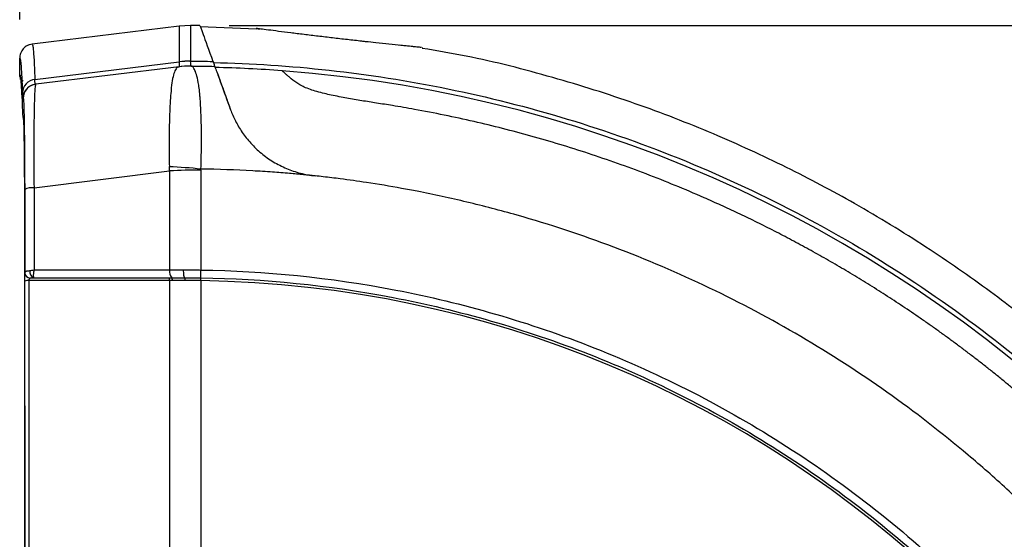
# Model space of a CAD drawing. Header units: millimetres. Extents: x 19 to 819, y 19 to 629.
# Tile 51 of 68: x 409 to 506, y 471 to 523. Entities that reach past the tile are written whole.
import ezdxf

# ---------------------------------------------------------------- set-up
doc = ezdxf.new("R2010")
doc.units = ezdxf.units.MM
doc.header["$LTSCALE"] = 3
doc.layers.add('DIMENSIONS', color=140, linetype='Continuous', lineweight=25)
doc.styles.add('SLDTEXTSTYLE0', font='TXT', dxfattribs={"width": 0.7})
doc.dimstyles.new('SLDDIMSTYLE1', dxfattribs={"dimtxt": 6.474023, "dimasz": 9.906, "dimexe": 0, "dimexo": 0.0625, "dimgap": 1.618506, "dimtad": 0, "dimtih": 1, "dimtoh": 1, "dimrnd": 1e-09, "dimzin": 12, "dimdsep": 46, "dimtxsty": 'SLDTEXTSTYLE0', "dimsah": 1, "dimcen": 0.09, "dimadec": 0, "dimazin": 3, "dimtfac": 1, "dimtofl": 0, "dimtmove": 0, "dimatfit": 3, "dimfxl": 0, "dimfrac": 2, "dimtolj": 1, "dimtzin": 12, "dimarcsym": 0})
doc.dimstyles.new('SLDDIMSTYLE5', dxfattribs={"dimtxt": 6.474023, "dimasz": 9.906, "dimexe": 0, "dimexo": 0.0625, "dimgap": 1.618506, "dimtad": 0, "dimtih": 1, "dimtoh": 1, "dimrnd": 1e-09, "dimzin": 4, "dimdsep": 46, "dimtxsty": 'SLDTEXTSTYLE0', "dimsah": 1, "dimcen": 0.09, "dimadec": 0, "dimazin": 1, "dimtfac": 1, "dimtofl": 0, "dimtmove": 0, "dimatfit": 3, "dimfxl": 0, "dimfrac": 2, "dimtolj": 1, "dimtzin": 12, "dimarcsym": 0})

# ---------------------------------------------------------------- blocks, each defined once
blk = doc.blocks.new('_D_17')
at = {"layer": 'DIMENSIONS'}
for p, q in [((429.42, 522.021), (597.966, 522.021)), ((588.441, 522.021), (588.441, 462.897)), ((578.822, 451.158), (576.648, 451.158)), ((576.648, 451.158), (576.648, 440.869)), ((598.06, 451.158), (600.234, 451.158)), ((600.234, 451.158), (600.234, 440.869)), ((576.648, 440.869), (578.822, 440.869)), ((600.234, 440.869), (598.06, 440.869)), ((588.441, 351.057), (588.441, 439.42)), ((561.315, 351.057), (597.966, 351.057))]:
    blk.add_line(p, q, dxfattribs=at)
for points in [[(588.441, 522.021), (586.917, 512.115), (589.965, 512.115)], [(588.441, 351.057), (589.965, 360.963), (586.917, 360.963)]]:
    blk.add_solid(points, dxfattribs=at)
at = {"layer": 'DIMENSIONS', "char_height": 6.35, "attachment_point": 1, "style": 'SLDTEXTSTYLE0'}
for s, insert in [('171.0', (576.129, 460.793)), ('6.73', (578.822, 449.055))]:
    blk.add_mtext(s, dxfattribs=dict(at, insert=insert))
blk = doc.blocks.new('_D_18')
at = {"layer": 'DIMENSIONS'}
for p, q in [((408.78, 522.598), (408.78, 559.037)), ((557.505, 354.867), (557.505, 559.037)), ((408.78, 549.512), (466.611, 549.512)), ((475.383, 549.512), (473.209, 549.512)), ((473.209, 549.512), (473.209, 539.223)), ((494.621, 549.512), (496.795, 549.512)), ((496.795, 549.512), (496.795, 539.223)), ((557.505, 549.512), (503.394, 549.512)), ((473.209, 539.223), (475.383, 539.223)), ((496.795, 539.223), (494.621, 539.223))]:
    blk.add_line(p, q, dxfattribs=at)
for points in [[(408.78, 549.512), (418.686, 547.988), (418.686, 551.036)], [(557.505, 549.512), (547.599, 551.036), (547.599, 547.988)]]:
    blk.add_solid(points, dxfattribs=at)
at = {"layer": 'DIMENSIONS', "char_height": 6.35, "attachment_point": 1, "style": 'SLDTEXTSTYLE0'}
for s, insert in [('148.7', (472.69, 559.147)), ('5.86', (475.383, 547.408))]:
    blk.add_mtext(s, dxfattribs=dict(at, insert=insert))

msp = doc.modelspace()

# ---------------------------------------------------------------- linework, layer by layer
for p, q in [((424.475, 521.954), (410.007, 520.177)), ((425.61, 522.021), (424.474, 521.954)), ((432.106, 521.658), (426.564, 521.873)), ((432.117, 521.719), (432.389, 521.665)), ((410.026, 520.167), (409.712, 520.102)), ((410.01, 520.177), (410.025, 520.136)), ((448.434, 519.832), (448.444, 519.831)), ((408.78, 517.153), (408.78, 518.788)), ((410.278, 516.699), (424.475, 518.431)), ((424.474, 517.953), (410.36, 516.22)), ((408.874, 516.679), (408.86, 516.823)), ((409.13, 514.831), (409.093, 514.826)), ((409.161, 512.754), (409.156, 512.862)), ((410.192, 506.028), (423.535, 507.696)), ((426.616, 497.158), (426.631, 497.158))]:
    msp.add_line(p, q)
at = {"flags": 128}
for points in [[(409.156, 512.868), (409.171, 512.508), (409.188, 511.886), (409.203, 511.075), (409.216, 510.097), (409.228, 508.966), (409.236, 507.723), (409.242, 506.388), (409.249, 503.275), (409.253, 500.147), (409.258, 497.016), (409.262, 493.884), (409.266, 490.75), (409.277, 478.426), (409.283, 467.404)], [(426.616, 497.158), (426.617, 497.18), (426.617, 497.229), (426.619, 497.305), (426.62, 497.403), (426.622, 497.519), (426.624, 497.649), (426.626, 497.788), (426.628, 497.929)]]:
    msp.add_lwpolyline(points, dxfattribs=at)
for centre, radius, start, end in [((425.03, 388.175), 133.847, 89.36086, 89.75192), ((425.616, 510.105), 7.915, 89.72838, 99.22561), ((425.571, 509.021), 9, 90, 97), ((425.571, 509.021), 8.999, 89.74293, 97), ((425.571, 509), 9.501, 89.7714, 96.62883), ((425.601, 508.996), 9.502, 89.94844, 96.80625), ((424.926, 388.07), 129.847, 85.7163, 88.63085), ((424.926, 388.07), 129.847, 4.2837, 85.7163), ((410.408, 515.346), 1.359, 95.4712, 178.32422), ((410.493, 514.826), 1.4, 97.00207, 180.00346), ((410.53, 514.831), 1.4, 97.00209, 180.00346), ((420.08, 442.043), 66.154, 84.31393, 87.01804), ((426.581, 441.164), 66.601, 89.95833, 92.62059), ((425.03, 388.175), 119.708, 86.78989, 89.23228), ((410.032, 504.268), 1.767, 84.80171, 115.51118), ((409.863, 497.707), 0.582, 184.93966, 264.13608), ((410.411, 497.777), 0.651, 171.72536, 248.00667), ((424.405, 497.768), 0.885, 168.96582, 222.23238), ((409.63, 495.928), 0.975, 85.53394, 111.13372), ((423.224, 496.961), 0.318, 349.14501, 41.95771), ((423.488, 496.963), 0.335, 349.28197, 38.87984), ((377.25, 497.666), 49.369, 359.09087, 359.4099), ((425.03, 388.175), 108.719, 3.37743, 89.1583)]:
    msp.add_arc(centre, radius, start, end)
for points, knots in [([(424.474, 521.954), (424.474, 521.954), (424.474, 521.935), (424.474, 521.861), (424.474, 521.805), (424.474, 521.583), (424.474, 521.362), (424.475, 520.483), (424.475, 519.609), (424.475, 518.437)], [0, 0, 0, 0, 0.125, 0.125, 0.25, 0.25, 0.5, 0.5, 1, 1, 1, 1]), ([(425.61, 522.02), (425.61, 521.977), (425.61, 521.891), (425.61, 521.187), (425.61, 520.112), (425.61, 519.036), (425.609, 518.501)], [0, 0, 0, 0, 0.252325, 0.503553, 0.752778, 1, 1, 1, 1]), ([(426.524, 522.013), (426.524, 522.013), (426.634, 521.711), (427.064, 520.529), (427.384, 519.65), (427.812, 518.472)], [0, 0, 0, 0, 0.5, 0.5, 1, 1, 1, 1]), ([(432.117, 521.719), (432.108, 521.72), (432.088, 521.723), (432.07, 521.725), (432.059, 521.727), (432.056, 521.727), (432.062, 521.726), (432.076, 521.724), (432.091, 521.722), (432.1, 521.721), (432.101, 521.721)], [0, 0, 0, 0, 0.142848, 0.285111, 0.427014, 0.56878, 0.710638, 0.852811, 0.995526, 1, 1, 1, 1]), ([(442.844, 520.419), (442.72, 520.433), (442.138, 520.496), (441.046, 520.619), (439.605, 520.785), (438.168, 520.955), (436.774, 521.123), (435.453, 521.287), (434.252, 521.44), (433.239, 521.571), (432.454, 521.674), (432.23, 521.704), (432.117, 521.719)], [0, 0, 0, 0, 0.029186, 0.136303, 0.244126, 0.351447, 0.459429, 0.567166, 0.675241, 0.783535, 0.891387, 1, 1, 1, 1]), ([(409.716, 520.088), (409.658, 520.072), (409.43, 520.013), (409.112, 519.73), (408.831, 519.291), (408.797, 518.952), (408.78, 518.788)], [0, 0, 0, 0, 0.1053391, 0.4101492, 0.7149596, 1, 1, 1, 1]), ([(410.025, 520.136), (410.04, 520.113), (410.072, 520.061), (410.119, 519.653), (410.167, 519.05), (410.209, 518.318), (410.245, 517.543), (410.268, 516.966), (410.278, 516.699)], [0, 0, 0, 0, 0.166214, 0.372741, 0.55939, 0.726154, 0.873026, 1, 1, 1, 1]), ([(448.356, 519.84), (448.275, 519.848), (448.089, 519.867), (447.363, 519.94), (446.364, 520.043), (445.17, 520.168), (443.985, 520.294), (443.182, 520.382), (442.844, 520.419)], [0, 0, 0, 0, 0.140569, 0.32331, 0.505276, 0.686816, 0.868414, 1, 1, 1, 1]), ([(448.275, 519.849), (448.195, 519.857), (448.033, 519.873), (447.508, 519.926), (446.885, 519.989), (446.384, 520.041), (446.168, 520.064)], [0, 0, 0, 0, 0.2590609, 0.5243827, 0.7944216, 1, 1, 1, 1]), ([(556.676, 411.577), (556.648, 411.766), (556.248, 414.404), (555.11, 419.332), (553.287, 426.233), (551.159, 432.73), (548.838, 438.807), (546.368, 444.449), (543.811, 449.647), (541.219, 454.402), (538.643, 458.717), (536.13, 462.602), (533.723, 466.067), (531.427, 469.168), (529.112, 472.122), (526.463, 475.315), (523.264, 478.92), (519.416, 482.927), (514.994, 487.147), (509.96, 491.512), (504.283, 495.94), (497.939, 500.343), (491.233, 504.428), (484.238, 508.142), (477.033, 511.445), (469.349, 514.428), (461.216, 516.981), (454.198, 518.793), (449.865, 519.52), (448.421, 519.762)], [0, 0, 0, 0, 0.003532, 0.049112, 0.092962, 0.134929, 0.174876, 0.212685, 0.248255, 0.2815, 0.312349, 0.340746, 0.366646, 0.390013, 0.411759, 0.435736, 0.466378, 0.500467, 0.537978, 0.578864, 0.623058, 0.67046, 0.720942, 0.767511, 0.816176, 0.866778, 0.919137, 0.97305, 1, 1, 1, 1]), ([(408.78, 518.788), (408.826, 518.794), (408.871, 518.511), (408.961, 517.372), (409.006, 516.516), (409.049, 515.386)], [0, 0, 0, 0, 0.5, 0.5, 1, 1, 1, 1]), ([(424.347, 517.918), (424.274, 517.876), (424.197, 517.79), (424.053, 517.529), (423.986, 517.354), (423.868, 516.92), (423.817, 516.661), (423.728, 516.052), (423.691, 515.703), (423.625, 514.888), (423.595, 514.424), (423.545, 513.397), (423.527, 512.833), (423.506, 511.594), (423.502, 510.942), (423.503, 509.91), (423.505, 509.556), (423.511, 508.835), (423.515, 508.473), (423.521, 508.108)], [0, 0, 0, 0, 0.125, 0.125, 0.25, 0.25, 0.375, 0.375, 0.5, 0.5, 0.625, 0.625, 0.75, 0.75, 0.875, 0.875, 0.9375, 0.9375, 1, 1, 1, 1]), ([(424.347, 517.918), (424.357, 517.923), (424.378, 517.934), (424.421, 517.946), (424.456, 517.951), (424.474, 517.953)], [0, 0, 0, 0, 0.335816, 0.669007, 1, 1, 1, 1]), ([(426.634, 507.872), (426.648, 508.311), (426.66, 508.763), (426.677, 509.673), (426.682, 510.124), (426.686, 510.987), (426.684, 511.4), (426.678, 511.837), (426.678, 511.885), (426.677, 511.957), (426.676, 511.983), (426.676, 512.034), (426.675, 512.059), (426.673, 512.183), (426.671, 512.281), (426.665, 512.568), (426.66, 512.752), (426.643, 513.285), (426.629, 513.609), (426.598, 514.214), (426.58, 514.495), (426.55, 514.892), (426.54, 515.021), (426.518, 515.271), (426.506, 515.396), (426.469, 515.745), (426.442, 515.949), (426.357, 516.502), (426.296, 516.784), (426.171, 517.252), (426.107, 517.436), (425.979, 517.728), (425.915, 517.837), (425.787, 517.983), (425.723, 518.02), (425.653, 518.02)], [0, 0, 0, 0, 0.0625, 0.0625, 0.125, 0.125, 0.1875, 0.1875, 0.195312, 0.195312, 0.199219, 0.199219, 0.203125, 0.203125, 0.21875, 0.21875, 0.25, 0.25, 0.3125, 0.3125, 0.375, 0.375, 0.40625, 0.40625, 0.4375, 0.4375, 0.5, 0.5, 0.625, 0.625, 0.75, 0.75, 0.875, 0.875, 1, 1, 1, 1]), ([(427.812, 518.472), (427.87, 518.313), (427.915, 518.192), (427.974, 518.029), (427.989, 517.988), (427.989, 517.988)], [0, 0, 0, 0, 0.5, 0.5, 1, 1, 1, 1]), ([(427.852, 518.364), (431.603, 518.28), (435.417, 518.032), (443.127, 517.178), (447.023, 516.572), (454.852, 514.978), (458.785, 513.989), (466.63, 511.612), (470.543, 510.225), (478.292, 507.044), (482.127, 505.251), (489.657, 501.265), (493.352, 499.073), (500.541, 494.306), (504.035, 491.731), (510.765, 486.232), (514, 483.306), (520.161, 477.145), (523.086, 473.91), (528.586, 467.181), (531.16, 463.687), (535.927, 456.497), (538.12, 452.802), (542.106, 445.272), (543.899, 441.437), (547.079, 433.689), (548.467, 429.775), (550.844, 421.93), (551.833, 417.998), (553.427, 410.169), (554.033, 406.272), (554.887, 398.562), (555.135, 394.749), (555.219, 390.997)], [0, 0, 0, 0, 0.0625, 0.0625, 0.125, 0.125, 0.1875, 0.1875, 0.25, 0.25, 0.3125, 0.3125, 0.375, 0.375, 0.4375, 0.4375, 0.5, 0.5, 0.5625, 0.5625, 0.625, 0.625, 0.6875, 0.6875, 0.75, 0.75, 0.8125, 0.8125, 0.875, 0.875, 0.9375, 0.9375, 1, 1, 1, 1]), ([(408.78, 517.153), (408.807, 517.146), (408.835, 517.139), (408.862, 516.819), (408.864, 516.806)], [0, 0, 0, 0, 0.958484, 1, 1, 1, 1]), ([(409.111, 516.533), (409.09, 516.547), (409.049, 516.577), (408.982, 516.639), (408.91, 516.726), (408.842, 516.848), (408.791, 516.993), (408.785, 517.099), (408.781, 517.153)], [0, 0, 0, 0, 0.103633, 0.207802, 0.374487, 0.565874, 0.776838, 1, 1, 1, 1]), ([(428.102, 517.702), (428.154, 517.56), (428.224, 517.367), (428.4, 516.885), (428.505, 516.595), (428.877, 515.572), (429.186, 514.724), (429.552, 513.718)], [0, 0, 0, 0, 0.25, 0.25, 0.5, 0.5, 1, 1, 1, 1]), ([(428.203, 517.425), (428.319, 517.106), (428.492, 516.632), (428.778, 515.846), (428.839, 515.678), (428.966, 515.328), (429.033, 515.145), (429.241, 514.573), (429.391, 514.161), (429.552, 513.718)], [0, 0, 0, 0, 0.5, 0.5, 0.625, 0.625, 0.75, 0.75, 1, 1, 1, 1]), ([(515.235, 478.38), (514.963, 478.651), (514.419, 479.192), (513.597, 479.992), (512.771, 480.781), (511.941, 481.56), (511.109, 482.329), (510.273, 483.086), (509.434, 483.833), (508.592, 484.569), (507.748, 485.294), (506.902, 486.009), (506.053, 486.713), (505.202, 487.407), (504.35, 488.09), (503.495, 488.762), (502.64, 489.424), (501.783, 490.076), (500.924, 490.717), (500.065, 491.347), (499.205, 491.968), (498.344, 492.578), (497.483, 493.178), (496.621, 493.767), (495.759, 494.347), (494.897, 494.916), (494.035, 495.476), (493.173, 496.026), (492.312, 496.565), (491.451, 497.095), (490.59, 497.616), (489.731, 498.126), (488.872, 498.627), (488.014, 499.119), (487.158, 499.601), (486.303, 500.074), (485.449, 500.538), (484.597, 500.992), (483.746, 501.437), (482.898, 501.874), (482.051, 502.301), (481.206, 502.72), (480.363, 503.13), (479.523, 503.531), (478.684, 503.923), (477.849, 504.308), (477.015, 504.683), (474.581, 505.76), (470.536, 507.418), (464.844, 509.438), (459.185, 511.153), (454.437, 512.358), (450.602, 513.192), (447.922, 513.709), (445.951, 514.049), (444.7, 514.248), (443.939, 514.368), (442.95, 514.524), (441.731, 514.725), (440.483, 514.951), (439.507, 515.148), (438.767, 515.313), (438.074, 515.493), (437.391, 515.704), (436.919, 515.885), (436.629, 516.027), (436.464, 516.122), (436.043, 516.38), (435.619, 516.695), (435.245, 517.002), (435.02, 517.198), (434.844, 517.355), (434.733, 517.457), (434.667, 517.516), (434.631, 517.548), (434.627, 517.552), (434.624, 517.554)], [0, 0, 0, 0, 0.012072, 0.024095, 0.036066, 0.047987, 0.059857, 0.071675, 0.083441, 0.095154, 0.106814, 0.118421, 0.129974, 0.141473, 0.152917, 0.164307, 0.175641, 0.18692, 0.198143, 0.20931, 0.220421, 0.231474, 0.242471, 0.253411, 0.264293, 0.275118, 0.285885, 0.296593, 0.307243, 0.317835, 0.328368, 0.338842, 0.349258, 0.359614, 0.36991, 0.380148, 0.390325, 0.400443, 0.410501, 0.4205, 0.430438, 0.440316, 0.450134, 0.459892, 0.469589, 0.479227, 0.488804, 0.49832, 0.562875, 0.626141, 0.688079, 0.748657, 0.780059, 0.811423, 0.834422, 0.842905, 0.851248, 0.858643, 0.874367, 0.890099, 0.898613, 0.905915, 0.914271, 0.921725, 0.929655, 0.931876, 0.934081, 0.937495, 0.953132, 0.960786, 0.968743, 0.976511, 0.984371, 0.989619, 0.994825, 1, 1, 1, 1]), ([(408.864, 516.806), (408.889, 516.555), (408.938, 516.073), (408.992, 515.02), (409.026, 514.206), (409.044, 513.743), (409.056, 513.433), (409.062, 513.278)], [0, 0, 0, 0, 0.3761636, 0.7241047, 0.8160122, 0.9079888, 1, 1, 1, 1]), ([(410.36, 516.22), (410.357, 516.219), (410.351, 516.217), (410.343, 516.203), (410.336, 516.183), (410.33, 516.159), (410.324, 516.131), (410.318, 516.101), (410.314, 516.071), (410.303, 515.99), (410.286, 515.827), (410.257, 515.401), (410.225, 514.666), (410.198, 513.435), (410.178, 511.932), (410.174, 510.569), (410.173, 509.578), (410.174, 509.015), (410.175, 508.436), (410.178, 507.846), (410.182, 507.247), (410.186, 506.64), (410.19, 506.232), (410.192, 506.028)], [0, 0, 0, 0, 0.020033, 0.038842, 0.05639, 0.072643, 0.087572, 0.10115, 0.113354, 0.124164, 0.18954, 0.248521, 0.378823, 0.497706, 0.62541, 0.748238, 0.784067, 0.820022, 0.856053, 0.892115, 0.928158, 0.964135, 1, 1, 1, 1]), ([(409.13, 514.831), (409.139, 514.832), (409.147, 514.781), (409.164, 514.578), (409.172, 514.425), (409.188, 514.009), (409.195, 513.752), (409.21, 513.143), (409.217, 512.789), (409.23, 511.979), (409.236, 511.532), (409.247, 510.565), (409.251, 510.041), (409.26, 508.92), (409.263, 508.337), (409.267, 507.432), (409.268, 507.126), (409.27, 506.501), (409.271, 506.183), (409.271, 505.863)], [0, 0, 0, 0, 0.125, 0.125, 0.25, 0.25, 0.375, 0.375, 0.5, 0.5, 0.625, 0.625, 0.75, 0.75, 0.875, 0.875, 0.9375, 0.9375, 1, 1, 1, 1]), ([(409.062, 513.278), (409.068, 513.224), (409.08, 513.115), (409.098, 513.159), (409.117, 513.145), (409.135, 513.155), (409.149, 513.05), (409.155, 512.887), (409.156, 512.868)], [0, 0, 0, 0, 0.192154, 0.38743, 0.582702, 0.777862, 0.973696, 1, 1, 1, 1]), ([(409.096, 513.101), (409.097, 513.058), (409.1, 512.953), (409.135, 512.896), (409.156, 512.862)], [0, 0, 0, 0, 0.406241, 1, 1, 1, 1]), ([(429.552, 513.718), (429.683, 513.357), (429.842, 512.985), (430.225, 512.232), (430.446, 511.857), (430.824, 511.304), (430.959, 511.122), (431.244, 510.761), (431.396, 510.581), (431.871, 510.06), (432.213, 509.733), (432.765, 509.278), (432.955, 509.132), (433.349, 508.852), (433.553, 508.718), (434.174, 508.341), (434.603, 508.122), (435.494, 507.745), (435.958, 507.587), (436.903, 507.342), (437.382, 507.255), (437.869, 507.202)], [0, 0, 0, 0, 0.125, 0.125, 0.25, 0.25, 0.3125, 0.3125, 0.375, 0.375, 0.5, 0.5, 0.5625, 0.5625, 0.625, 0.625, 0.75, 0.75, 0.875, 0.875, 1, 1, 1, 1]), ([(423.535, 507.696), (423.532, 507.765), (423.526, 507.902), (423.523, 508.039), (423.521, 508.108)], [0, 0, 0, 0, 0.4997967, 1, 1, 1, 1]), ([(426.629, 507.766), (426.629, 507.089), (426.629, 505.746), (426.628, 503.746), (426.628, 501.779), (426.628, 499.844), (426.628, 498.564), (426.628, 497.929)], [0, 0, 0, 0, 0.206743, 0.410118, 0.61012, 0.806748, 1, 1, 1, 1]), ([(437.868, 507.201), (437.495, 507.239), (436.656, 507.324), (435.259, 507.45), (433.588, 507.583), (432.382, 507.656), (431.734, 507.695)], [0, 0, 0, 0, 0.182928, 0.410988, 0.683586, 1, 1, 1, 1]), ([(544.056, 401.013), (544.016, 401.374), (543.935, 402.114), (543.796, 403.248), (543.641, 404.435), (543.465, 405.673), (543.267, 406.964), (543.046, 408.307), (542.8, 409.703), (542.526, 411.151), (542.223, 412.651), (541.889, 414.202), (541.52, 415.806), (541.115, 417.461), (540.671, 419.167), (540.023, 421.513), (538.877, 425.32), (537.379, 429.631), (535.351, 434.764), (533.356, 439.244), (530.846, 444.244), (528.304, 448.813), (525.537, 453.284), (521.74, 458.874), (516.655, 465.447), (510.925, 471.689), (506.036, 476.373), (500.955, 480.842), (494.277, 486.008), (485.758, 491.512), (476.764, 496.297), (467.415, 500.292), (459.366, 502.949), (452.864, 504.647), (449.061, 505.473), (445.759, 506.094), (443.235, 506.514), (440.656, 506.875), (438.967, 507.081), (438.136, 507.172), (437.868, 507.201)], [0, 0, 0, 0, 0.006711, 0.013751, 0.021123, 0.02883, 0.036876, 0.045262, 0.053992, 0.063069, 0.072496, 0.082277, 0.092414, 0.10291, 0.113768, 0.124992, 0.147913, 0.187238, 0.209297, 0.249921, 0.277844, 0.31269, 0.346528, 0.374991, 0.437591, 0.499948, 0.531414, 0.562708, 0.624993, 0.687265, 0.749974, 0.813076, 0.874979, 0.906446, 0.937264, 0.94689, 0.968546, 0.984562, 0.99502, 1, 1, 1, 1]), ([(409.278, 496.838), (409.278, 496.883), (409.278, 496.969), (409.279, 497.092), (409.279, 497.203), (409.28, 497.339), (409.281, 497.499), (409.283, 497.601), (409.284, 497.657)], [0, 0, 0, 0, 0.141689, 0.271194, 0.390073, 0.500334, 0.727716, 1, 1, 1, 1]), ([(409.284, 497.657), (409.285, 497.668), (409.287, 497.691), (409.3, 497.721), (409.319, 497.749), (409.345, 497.773), (409.377, 497.794), (409.421, 497.815), (409.491, 497.836), (409.604, 497.856), (409.709, 497.865), (409.767, 497.87)], [0, 0, 0, 0, 0.088257, 0.175235, 0.260679, 0.344349, 0.426025, 0.505515, 0.633158, 0.79854, 1, 1, 1, 1]), ([(410.204, 497.938), (410.198, 497.914), (410.183, 497.863), (410.164, 497.781), (410.145, 497.683), (410.13, 497.574), (410.12, 497.453), (410.119, 497.341), (410.13, 497.253), (410.146, 497.196), (410.161, 497.181), (410.167, 497.173)], [0, 0, 0, 0, 0.066749, 0.142373, 0.227245, 0.342661, 0.461181, 0.611455, 0.752907, 0.882889, 1, 1, 1, 1]), ([(423.536, 497.937), (423.625, 497.937), (423.804, 497.938), (424.076, 497.938), (424.348, 497.939), (424.622, 497.939), (424.805, 497.939), (424.897, 497.939)], [0, 0, 0, 0, 0.201579, 0.402472, 0.602573, 0.801782, 1, 1, 1, 1]), ([(424.897, 497.939), (424.895, 497.857), (424.896, 497.767), (424.906, 497.587), (424.915, 497.497), (424.939, 497.345), (424.954, 497.283), (424.987, 497.199), (425.005, 497.176), (425.021, 497.17)], [0, 0, 0, 0, 0.25, 0.25, 0.5, 0.5, 0.75, 0.75, 1, 1, 1, 1]), ([(424.897, 497.939), (424.992, 497.94), (425.183, 497.94), (425.471, 497.939), (425.76, 497.938), (426.049, 497.936), (426.338, 497.933), (426.531, 497.93), (426.628, 497.929)], [0, 0, 0, 0, 0.166999, 0.33398, 0.500857, 0.667543, 0.833953, 1, 1, 1, 1]), ([(426.628, 497.929), (432.865, 497.838), (439.315, 497.21), (449.096, 495.322), (452.374, 494.535), (458.919, 492.634), (462.187, 491.519), (468.664, 488.956), (471.874, 487.507), (478.185, 484.278), (481.286, 482.497), (487.33, 478.619), (490.273, 476.521), (495.953, 472.03), (498.69, 469.637), (503.914, 464.589), (506.402, 461.934), (511.093, 456.402), (513.296, 453.525), (517.392, 447.596), (519.284, 444.544), (522.741, 438.313), (524.305, 435.135), (527.1, 428.704), (528.33, 425.45), (530.459, 418.918), (531.358, 415.638), (532.835, 409.098), (533.414, 405.838), (534.271, 399.378), (534.549, 396.177), (534.689, 393.024)], [0, 0, 0, 0, 0.125, 0.125, 0.1875, 0.1875, 0.25, 0.25, 0.3125, 0.3125, 0.375, 0.375, 0.4375, 0.4375, 0.5, 0.5, 0.5625, 0.5625, 0.625, 0.625, 0.6875, 0.6875, 0.75, 0.75, 0.8125, 0.8125, 0.875, 0.875, 0.9375, 0.9375, 1, 1, 1, 1]), ([(409.303, 470.004), (409.302, 470.693), (409.302, 472.072), (409.301, 474.14), (409.299, 476.207), (409.298, 478.274), (409.296, 480.34), (409.295, 482.405), (409.293, 484.469), (409.291, 486.532), (409.288, 488.595), (409.286, 490.657), (409.284, 492.718), (409.281, 494.779), (409.279, 496.151), (409.278, 496.838)], [0, 0, 0, 0, 0.076946, 0.153881, 0.230806, 0.307724, 0.384636, 0.461546, 0.538454, 0.615363, 0.692276, 0.769194, 0.846119, 0.923054, 1, 1, 1, 1]), ([(409.804, 497.128), (409.826, 497.145), (409.869, 497.156), (409.994, 497.169), (410.075, 497.172), (410.167, 497.173)], [0, 0, 0, 0, 0.5, 0.5, 1, 1, 1, 1]), ([(423.46, 497.173), (423.508, 497.173), (423.604, 497.173), (423.701, 497.173), (423.749, 497.173)], [0, 0, 0, 0, 0.502111, 1, 1, 1, 1]), ([(423.536, 496.901), (423.536, 492.444), (423.536, 487.972), (423.537, 479), (423.537, 474.513), (423.538, 470.025)], [0, 0, 0, 0, 0.5, 0.5, 1, 1, 1, 1]), ([(423.749, 497.173), (423.833, 497.173), (424, 497.172), (424.253, 497.171), (424.508, 497.171), (424.763, 497.17), (424.935, 497.17), (425.021, 497.17)], [0, 0, 0, 0, 0.201084, 0.4014132, 0.6012016, 0.8006608, 1, 1, 1, 1]), ([(425.021, 497.17), (425.109, 497.17), (425.285, 497.17), (425.551, 497.168), (425.817, 497.167), (426.083, 497.164), (426.35, 497.161), (426.527, 497.159), (426.616, 497.158)], [0, 0, 0, 0, 0.1675664, 0.334519, 0.5010492, 0.6673462, 0.8335997, 1, 1, 1, 1]), ([(425.021, 497.17), (425.031, 497.166), (425.043, 497.136), (425.059, 497.028), (425.062, 496.955), (425.061, 496.896)], [0, 0, 0, 0, 0.5, 0.5, 1, 1, 1, 1]), ([(426.613, 496.883), (426.524, 496.884), (426.346, 496.887), (426.082, 496.89), (425.821, 496.892), (425.563, 496.894), (425.31, 496.895), (425.143, 496.895), (425.061, 496.896)], [0, 0, 0, 0, 0.171562, 0.341274, 0.509051, 0.674814, 0.838486, 1, 1, 1, 1]), ([(426.627, 496.883), (426.627, 496.21), (426.627, 494.875), (426.627, 492.887), (426.627, 490.933), (426.626, 489.01), (426.626, 487.12), (426.626, 485.263), (426.625, 483.438), (426.625, 481.646), (426.624, 479.886), (426.624, 478.159), (426.624, 476.466), (426.623, 474.805), (426.623, 473.177), (426.622, 471.582), (426.622, 470.53), (426.622, 470.009)], [0, 0, 0, 0, 0.075321, 0.149406, 0.222255, 0.293867, 0.364243, 0.433382, 0.501285, 0.567952, 0.633382, 0.697576, 0.760534, 0.822255, 0.88274, 0.941988, 1, 1, 1, 1]), ([(426.627, 496.883), (426.628, 496.943), (426.629, 497.016), (426.631, 497.124), (426.631, 497.154), (426.631, 497.158)], [0, 0, 0, 0, 0.5, 0.5, 1, 1, 1, 1]), ([(426.631, 497.158), (432.784, 497.067), (439.141, 496.45), (448.777, 494.601), (452.006, 493.832), (458.452, 491.973), (461.669, 490.884), (468.048, 488.38), (471.209, 486.965), (477.426, 483.813), (480.482, 482.076), (486.44, 478.292), (489.342, 476.245), (494.947, 471.865), (497.65, 469.531), (502.815, 464.608), (505.277, 462.018), (509.927, 456.622), (512.114, 453.815), (516.188, 448.029), (518.075, 445.049), (521.531, 438.965), (523.101, 435.86), (525.916, 429.573), (527.161, 426.391), (529.33, 419.997), (530.254, 416.786), (532.558, 407.173), (533.469, 400.796), (533.835, 394.596)], [0, 0, 0, 0, 0.125, 0.125, 0.1875, 0.1875, 0.25, 0.25, 0.3125, 0.3125, 0.375, 0.375, 0.4375, 0.4375, 0.5, 0.5, 0.5625, 0.5625, 0.625, 0.625, 0.6875, 0.6875, 0.75, 0.75, 0.8125, 0.8125, 0.875, 0.875, 1, 1, 1, 1])]:
    msp.add_open_spline(points, degree=3, knots=knots)
for points in [[(424.475, 518.431), (424.474, 518.113), (424.474, 517.953), (424.474, 517.953)], [(424.475, 518.431), (424.475, 518.433), (424.475, 518.435), (424.475, 518.437)], [(425.611, 518.02), (425.598, 518.021), (425.584, 518.021), (425.571, 518.021)], [(425.61, 518.498), (425.609, 518.499), (425.609, 518.5), (425.609, 518.501)], [(425.609, 518.501), (426.344, 518.497), (427.078, 518.488), (427.812, 518.472)], [(425.611, 518.02), (425.632, 518.022), (425.631, 518.181), (425.61, 518.498)], [(425.653, 518.02), (425.628, 518.02), (425.611, 518.02), (425.611, 518.02)], [(425.653, 518.02), (426.431, 518.017), (427.21, 518.006), (427.988, 517.988)], [(427.989, 517.988), (427.989, 517.988), (428.024, 517.892), (428.093, 517.702)], [(410.322, 516.216), (410.304, 516.214), (410.289, 516.375), (410.278, 516.699)], [(409.049, 515.386), (409.063, 515.011), (409.078, 514.824), (409.093, 514.826)], [(423.535, 507.696), (423.536, 504.446), (423.536, 501.194), (423.536, 497.937)], [(426.629, 507.766), (426.629, 507.801), (426.631, 507.837), (426.634, 507.872)], [(409.271, 505.863), (409.276, 503.131), (409.28, 500.395), (409.284, 497.657)], [(410.192, 506.028), (410.196, 503.335), (410.2, 500.638), (410.204, 497.938)], [(409.767, 497.87), (409.9, 497.896), (410.052, 497.919), (410.204, 497.938)], [(410.204, 497.938), (414.648, 497.94), (419.092, 497.939), (423.536, 497.937)], [(409.706, 496.901), (409.698, 496.99), (409.738, 497.078), (409.804, 497.128)], [(423.536, 496.901), (418.926, 496.903), (414.316, 496.903), (409.706, 496.901)], [(409.73, 470.025), (409.726, 479.001), (409.718, 487.967), (409.706, 496.901)], [(410.167, 497.173), (414.598, 497.175), (419.029, 497.175), (423.46, 497.173)], [(423.818, 496.9), (423.723, 496.901), (423.629, 496.901), (423.536, 496.901)], [(425.061, 496.896), (424.639, 496.9), (424.222, 496.902), (423.818, 496.9)], [(426.627, 496.883), (426.623, 496.883), (426.618, 496.883), (426.613, 496.883)]]:
    msp.add_open_spline(points, degree=3)

# ---------------------------------------------------------------- dimensions: what is measured, and where the dimension line sits
at = {"layer": 'DIMENSIONS'}
dim = msp.add_linear_dim(base=(408.7804, 549.5121), p1=(557.5052, 351.0572), p2=(408.7804, 518.7879), dimstyle='SLDDIMSTYLE1', dxfattribs=at)
dim.commit()
dim.dimension.update_dxf_attribs({"geometry": '_D_18', "text_midpoint": (485.0024, 549.5121), "dimtype": 160})
dim = msp.add_linear_dim(base=(588.441, 351.057), p1=(425.61, 522.021), p2=(557.505, 351.057), angle=90, dimstyle='SLDDIMSTYLE5', dxfattribs=at)
dim.commit()
dim.dimension.update_dxf_attribs({"geometry": '_D_17', "text_midpoint": (588.441, 451.158), "dimtype": 160})

doc.saveas('drawing.dxf')
